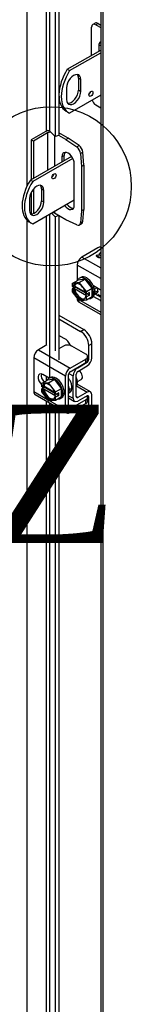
# Model space of a CAD drawing. Header units: inches. Extents: x 1 to 359, y -2 to 239.
# Tile 47 of 51: x 292.9 to 295.3, y 180.55 to 201.87. Entities that reach past the tile are written whole.
import ezdxf
from ezdxf.enums import TextEntityAlignment as Align
from ezdxf.lldxf.tags import DXFTag

# ---------------------------------------------------------------- set-up
doc = ezdxf.new("R2010")
doc.units = ezdxf.units.IN
doc.header["$MEASUREMENT"] = 0
for name, color, linetype in [('COM40153-2', 7, 'Continuous'), ('COM51496-2', 7, 'Continuous'), ('COM51497', 7, 'Continuous'), ('COM51498', 7, 'Continuous'), ('COM55595-1', 7, 'Continuous'), ('COM55597-1', 7, 'Continuous'), ('COM55730', 7, 'Continuous'), ('Default', 7, 'Continuous'), ('SCC19011', 7, 'Continuous'), ('SPR20280', 7, 'Continuous'), ('WAF25367', 7, 'Continuous')]:
    doc.layers.add(name, color=color, linetype=linetype)
doc.styles.add('SEACAD_Times_New_Roman', font='times.ttf')
tags = doc.linetypes.add('CENTER2', pattern=[1.125, 0.75, -0.125, 0.125, -0.125]).pattern_tags.tags
tags[10:11] = [DXFTag(74, 4), DXFTag(75, 0), DXFTag(340, '0'), DXFTag(46, 0.0), DXFTag(50, 0.0), DXFTag(44, 0.0), DXFTag(45, 0.0)]
tags[8:9] = [DXFTag(74, 4), DXFTag(75, 0), DXFTag(340, '0'), DXFTag(46, 0.0), DXFTag(50, 0.0), DXFTag(44, 0.0), DXFTag(45, 0.0)]
tags[6:7] = [DXFTag(74, 4), DXFTag(75, 0), DXFTag(340, '0'), DXFTag(46, 0.0), DXFTag(50, 0.0), DXFTag(44, 0.0), DXFTag(45, 0.0)]
tags[4:5] = [DXFTag(74, 4), DXFTag(75, 0), DXFTag(340, '0'), DXFTag(46, 0.0), DXFTag(50, 0.0), DXFTag(44, 0.0), DXFTag(45, 0.0)]

# ---------------------------------------------------------------- blocks, each defined once
blk = doc.blocks.new('SE5')
at = {"layer": 'COM40153-2', "color": 7, "linetype": 'Continuous'}
for p, q in [((293.445, 199.441), (293.144, 199.268)), ((293.494, 199.413), (293.194, 199.239)), ((293.494, 199.413), (293.494, 198.607)), ((293.643, 199.35), (293.643, 198.693)), ((293.889, 199.271), (293.736, 199.359)), ((293.938, 199.299), (293.741, 199.413)), ((293.889, 199.271), (293.938, 199.299)), ((294.175, 199.139), (293.938, 199.299)), ((293.144, 199.268), (293.144, 198.405)), ((293.194, 199.239), (293.144, 199.268)), ((293.194, 199.239), (293.194, 198.433)), ((293.889, 199.271), (294.125, 199.111)), ((294.125, 199.111), (294.175, 199.139)), ((293.807, 198.9), (293.856, 198.928)), ((293.807, 198.9), (293.807, 198.787)), ((293.856, 198.816), (293.856, 198.928)), ((294.255, 199), (294.206, 198.971)), ((294.206, 198.971), (294.226, 198.687)), ((294.276, 198.715), (294.255, 199)), ((294.072, 197.849), (294.072, 198.747)), ((294.226, 198.687), (294.276, 198.715)), ((294.226, 198.687), (294.226, 197.73)), ((294.276, 198.715), (294.276, 197.759)), ((293.144, 198.13), (293.144, 197.657)), ((293.194, 198.203), (293.194, 197.669)), ((293.643, 197.715), (293.643, 197.678)), ((293.889, 197.536), (293.643, 197.678)), ((294.226, 197.73), (294.206, 197.47)), ((294.226, 197.73), (294.276, 197.759)), ((294.255, 197.498), (294.276, 197.759)), ((294.125, 197.423), (293.889, 197.536)), ((294.18, 197.421), (294.229, 197.45)), ((294.206, 197.47), (294.255, 197.498))]:
    blk.add_line(p, q, dxfattribs=at)
for centre, major_axis, start_param, end_param in [((293.569, 199.37), (-0.175, 0), 5.101688, 5.497787), ((293.569, 199.37), (-0.105, 0), 4.773617, 5.497787), ((294.117, 199.013), (0.063, -0.108), 0.872665, 2.268928), ((294.167, 199.042), (-0.062, 0.108), 4.014257, 5.410521), ((293.939, 198.823), (0.094, -0.162), 0.785398, 3.926991), ((293.989, 198.852), (0.094, -0.162), 3.408746, 3.926991), ((293.939, 197.925), (-0.094, 0.162), 1.751559, 3.926991), ((293.989, 197.954), (-0.094, 0.162), 1.751559, 2.87444), ((293.569, 197.635), (0.105, 0), 0.785398, 1.237063), ((294.117, 197.529), (-0.063, 0.108), 2.443461, 3.839724), ((294.167, 197.558), (-0.062, 0.108), 3.141593, 3.839724)]:
    blk.add_ellipse(centre, major_axis=major_axis, ratio=0.57735, start_param=start_param, end_param=end_param, dxfattribs=at)
at = {"layer": 'COM51496-2', "color": 7, "linetype": 'Continuous'}
for p, q in [((294.447, 201.095), (294.447, 201.705)), ((294.523, 201.79), (294.473, 201.762)), ((294.585, 201.784), (294.536, 201.756)), ((294.536, 201.756), (294.644, 201.693)), ((294.585, 201.784), (294.644, 201.75)), ((294.602, 201.299), (294.644, 201.324)), ((294.602, 201.299), (294.602, 201.185)), ((294.536, 200.021), (294.644, 199.958))]:
    blk.add_line(p, q, dxfattribs=at)
for centre, major_axis, start_param, end_param in [((294.536, 201.654), (0.063, -0.108), 2.356194, 3.926991), ((294.585, 201.682), (0.062, -0.108), 2.356194, 3.141593), ((294.734, 201.222), (0.094, -0.162), 3.102013, 3.926991), ((294.536, 200.123), (-0.062, 0.108), 1.243513, 2.356194)]:
    blk.add_ellipse(centre, major_axis=major_axis, ratio=0.57735, start_param=start_param, end_param=end_param, dxfattribs=at)
at = {"layer": 'COM51497', "color": 7, "linetype": 'Continuous'}
for p, q in [((294.578, 196.925), (294.237, 196.728)), ((294.237, 196.728), (294.644, 196.493)), ((294.567, 196.777), (294.59, 196.766)), ((294.567, 196.777), (294.567, 196.777)), ((294.567, 196.777), (294.59, 196.765)), ((294.136, 196.553), (294.136, 196.218)), ((294.644, 196.26), (294.136, 196.553)), ((294.628, 196.02), (294.487, 196.102)), ((294.487, 195.872), (294.628, 195.791)), ((294.514, 195.934), (294.644, 195.859)), ((294.136, 195.84), (294.136, 195.825)), ((294.136, 195.825), (294.156, 195.814)), ((294.166, 195.76), (294.644, 195.483)), ((294.205, 195.785), (294.644, 195.532)), ((294.644, 195.8), (294.628, 195.791)), ((293.478, 194.824), (293.297, 194.72)), ((293.297, 194.72), (293.983, 194.324)), ((293.839, 194.801), (293.741, 194.744)), ((294.324, 194.623), (294.016, 194.801)), ((293.882, 194.148), (293.196, 194.544)), ((293.196, 194.544), (293.196, 193.816)), ((293.983, 194.324), (294.324, 194.52)), ((293.983, 194.246), (294.324, 194.443)), ((294.324, 194.443), (294.324, 194.52)), ((294.361, 194.494), (294.361, 194.572)), ((293.527, 194.104), (293.39, 194.183)), ((293.949, 193.459), (293.949, 194.187)), ((293.882, 193.42), (293.882, 194.148)), ((293.196, 193.816), (293.493, 193.645)), ((293.226, 193.751), (293.911, 193.355)), ((293.542, 193.617), (293.882, 193.42)), ((294.324, 193.637), (293.983, 193.44)), ((294.324, 193.559), (293.983, 193.362)), ((294.324, 193.559), (294.324, 193.637)), ((294.361, 193.61), (294.361, 193.688)), ((293.983, 193.44), (293.949, 193.459))]:
    blk.add_line(p, q, dxfattribs=at)
for centre, major_axis, start_param, end_param in [((294.667, 196.874), (0.125, 0), 1.751281, 2.356194), ((294.237, 196.612), (-0.071, -0.124), 3.926991, 5.497787), ((294.628, 195.905), (-0.07, 0.122), -0.951769, -0.785398), ((294.237, 195.884), (0.072, 0.124), 2.356194, 3.141593), ((294.628, 195.905), (-0.07, 0.122), -3.926991, -3.76062), ((293.927, 194.75), (0.125, 0), 0.785398, 2.356194), ((293.297, 194.603), (-0.071, -0.124), 3.926991, 5.497787), ((294.236, 194.572), (-0.125, 0), 2.356194, 3.926991), ((294.236, 194.494), (-0.125, 0), 2.356194, 3.141593), ((293.39, 194.068), (0.07, -0.122), 2.356194, 5.249698), ((293.457, 194.107), (0.07, -0.122), 3.6401, 5.141192), ((293.983, 194.207), (0.071, 0.124), 0.785398, 2.356194), ((293.983, 194.207), (0.024, 0.0416), 0.785398, 2.356194), ((293.297, 193.875), (0.071, 0.124), 2.356194, 3.141593), ((294.236, 193.688), (-0.125, 0), 2.356194, 3.625446), ((294.236, 193.61), (-0.125, 0), 2.356194, 3.141593), ((293.983, 193.479), (0.071, 0.124), 2.356194, 3.926991), ((293.983, 193.479), (0.024, 0.0416), 2.356194, 3.926991)]:
    blk.add_ellipse(centre, major_axis=major_axis, ratio=0.57735, start_param=start_param, end_param=end_param, dxfattribs=at)
for points, knots in [([(294.645, 196.711), (294.642, 196.711), (294.639, 196.711), (294.637, 196.71), (294.613, 196.709), (294.591, 196.714), (294.56, 196.732), (294.552, 196.741), (294.551, 196.75), (294.55, 196.76), (294.555, 196.769), (294.567, 196.777)], [0.7617435, 0.7617435, 0.7617435, 0.7617435, 0.7740136, 0.7740136, 0.7740136, 0.8654722, 0.8654722, 0.932923, 0.932923, 0.932923, 1, 1, 1, 1]), ([(294.59, 196.766), (294.583, 196.76), (294.58, 196.755), (294.58, 196.751), (294.579, 196.744), (294.583, 196.738), (294.599, 196.73), (294.607, 196.727), (294.616, 196.726), (294.625, 196.725), (294.634, 196.726), (294.645, 196.728)], [0, 0, 0, 0, 0.1536487, 0.1536487, 0.1536487, 0.336794, 0.336794, 0.4828153, 0.4828153, 0.4828153, 0.6466163, 0.6466163, 0.6466163, 0.6466163]), ([(294.59, 196.765), (294.583, 196.759), (294.58, 196.754), (294.58, 196.75), (294.579, 196.743), (294.583, 196.738), (294.599, 196.729), (294.607, 196.726), (294.616, 196.725), (294.625, 196.725), (294.634, 196.725), (294.645, 196.727)], [0, 0, 0, 0, 0.1536487, 0.1536487, 0.1536487, 0.336794, 0.336794, 0.4828153, 0.4828153, 0.4828153, 0.6466163, 0.6466163, 0.6466163, 0.6466163]), ([(294.643, 196.756), (294.64, 196.757), (294.637, 196.759), (294.62, 196.768), (294.613, 196.778), (294.613, 196.79), (294.614, 196.802), (294.622, 196.813), (294.64, 196.823), (294.641, 196.823), (294.643, 196.824)], [0.0764711, 0.0764711, 0.0764711, 0.0764711, 0.0912335, 0.0912335, 0.1674673, 0.1674673, 0.1674673, 0.2514891, 0.2514891, 0.2578703, 0.2578703, 0.2578703, 0.2578703]), ([(294.618, 196.774), (294.615, 196.779), (294.613, 196.784), (294.613, 196.789), (294.614, 196.801), (294.622, 196.812), (294.64, 196.822), (294.641, 196.823), (294.643, 196.823)], [0.1313455, 0.1313455, 0.1313455, 0.1313455, 0.1674673, 0.1674673, 0.1674673, 0.2514891, 0.2514891, 0.2578703, 0.2578703, 0.2578703, 0.2578703])]:
    blk.add_open_spline(points, degree=3, knots=knots, dxfattribs=at)
at = {"layer": 'COM51498', "color": 7, "linetype": 'Continuous'}
for p, q in [((294.644, 195.877), (294.578, 195.915)), ((293.741, 195.466), (294.275, 195.158)), ((293.741, 195.389), (294.208, 195.119)), ((293.855, 194.967), (293.741, 195.032)), ((294.208, 195.119), (294.275, 195.158)), ((294.452, 194.852), (294.385, 194.813)), ((294.385, 194.509), (294.385, 194.813)), ((294.452, 194.548), (294.452, 194.852)), ((294.147, 194.329), (294.352, 194.451)), ((294.342, 194.456), (294.352, 194.451)), ((294.361, 194.523), (294.385, 194.509)), ((293.953, 194.209), (294.048, 194.154)), ((294.115, 193.708), (294.115, 194.193)), ((294.137, 194.335), (294.147, 194.329)), ((294.148, 194.252), (294.353, 194.374)), ((294.048, 193.67), (294.048, 194.154)), ((294.422, 193.808), (294.138, 193.973)), ((294.12, 193.937), (294.353, 193.802)), ((294.353, 193.802), (294.148, 193.688)), ((294.452, 193.439), (294.452, 193.743)), ((293.949, 193.726), (294.048, 193.67)), ((293.949, 193.678), (294.077, 193.604)), ((294.115, 193.708), (294.148, 193.688)), ((294.352, 193.724), (294.147, 193.61)), ((294.351, 193.724), (294.385, 193.704)), ((294.385, 193.4), (294.385, 193.704)), ((294.04, 193.395), (294.208, 193.298)), ((294.333, 193.286), (294.4, 193.325)), ((294.385, 193.4), (294.452, 193.439))]:
    blk.add_line(p, q, dxfattribs=at)
for centre, major_axis, start_param, end_param in [((294.208, 194.915), (0.125, -0.217), 0.785398, 2.356194), ((294.275, 194.954), (-0.125, 0.217), 3.926991, 5.497787), ((293.855, 194.763), (0.125, -0.217), 1.463912, 2.356194), ((294.351, 194.49), (-0.024, -0.0416), 0.802851, 2.356194), ((294.351, 194.49), (-0.072, -0.124), 0.802851, 2.356194), ((294.149, 194.213), (-0.072, -0.124), 3.944444, 5.497787), ((294.149, 194.213), (-0.024, -0.0416), 3.944444, 5.497787), ((294.005, 194.092), (0.097, -0.169), 0.133398, 1.437398), ((294.351, 193.685), (-0.071, -0.124), 2.356194, 3.909538), ((294.149, 193.728), (0.072, 0.124), 2.356194, 3.909538), ((294.149, 193.728), (0.024, 0.0416), 2.356194, 3.909538), ((294.351, 193.685), (-0.024, -0.0416), 2.356194, 3.909538), ((294.208, 193.502), (-0.125, 0.217), 2.356194, 3.926991), ((294.275, 193.541), (-0.125, 0.217), 3.141593, 3.926991)]:
    blk.add_ellipse(centre, major_axis=major_axis, ratio=0.57735, start_param=start_param, end_param=end_param, dxfattribs=at)
at = {"layer": 'COM55595-1', "color": 7, "linetype": 'Continuous'}
for p, q in [((294.644, 218.327), (294.644, 170.646)), ((294.686, 218.229), (294.686, 170.627))]:
    blk.add_line(p, q, dxfattribs=at)
at = {"layer": 'COM55597-1', "color": 7, "linetype": 'Continuous'}
for p, q in [((293.051, 219.329), (293.051, 198.258)), ((293.468, 213.922), (293.468, 199.453)), ((293.543, 199.45), (293.543, 213.878)), ((293.659, 213.811), (293.659, 199.334)), ((293.741, 213.764), (293.741, 199.361)), ((293.49, 199.46), (293.49, 199.463)), ((293.659, 199.334), (293.543, 199.45)), ((293.741, 199.361), (293.659, 199.334)), ((293.468, 197.614), (293.468, 194.818)), ((293.543, 194.113), (293.543, 197.658)), ((293.579, 197.678), (293.659, 197.598)), ((293.737, 197.624), (293.659, 197.598)), ((293.659, 197.598), (293.659, 194.697)), ((293.741, 197.621), (293.741, 194.5)), ((293.051, 197.526), (293.051, 171.648)), ((293.468, 194.138), (293.468, 194.046)), ((293.468, 193.611), (293.468, 174.508)), ((293.543, 173.803), (293.543, 193.568)), ((293.659, 193.501), (293.659, 174.386)), ((293.741, 193.453), (293.741, 174.19))]:
    blk.add_line(p, q, dxfattribs=at)
blk.add_ellipse((293.501, 199.436), major_axis=(-0.048, 0), ratio=0.57735, start_param=3.665191, end_param=4.958256, dxfattribs=at)
at = {"layer": 'COM55730', "color": 7, "linetype": 'Continuous'}
for p, q in [((293.922, 200.792), (294.644, 201.209)), ((293.972, 200.762), (294.644, 201.15)), ((293.922, 200.792), (293.972, 200.762)), ((294.162, 200.599), (294.213, 200.57)), ((294.162, 200.599), (294.162, 200.344)), ((294.213, 200.314), (294.213, 200.57)), ((293.903, 200.391), (293.903, 200.136)), ((294.644, 200.232), (293.972, 199.844)), ((294.162, 200.344), (294.213, 200.314)), ((293.897, 199.886), (293.948, 199.856)), ((294.014, 198.907), (293.125, 198.394)), ((294.041, 198.863), (293.176, 198.364)), ((293.176, 198.364), (293.125, 198.394)), ((293.417, 198.171), (293.366, 198.201)), ((293.366, 198.201), (293.366, 197.946)), ((293.417, 197.916), (293.417, 198.171)), ((293.107, 197.993), (293.107, 197.738)), ((293.176, 197.446), (294.072, 197.963)), ((293.417, 197.916), (293.366, 197.946)), ((293.101, 197.488), (293.152, 197.458))]:
    blk.add_line(p, q, dxfattribs=at)
for centre, major_axis, start_param, end_param in [((294.272, 200.535), (0.375, 0.65), 1.508132, 3.141593), ((294.323, 200.506), (0.375, 0.65), 1.508132, 3.204257), ((294.058, 200.48), (-0.109, -0.189), 2.356194, 5.497787), ((294.007, 200.51), (-0.109, -0.189), 2.356194, 2.906699), ((294.058, 200.225), (0.109, 0.189), 2.356194, 5.497787), ((294.007, 200.254), (0.109, 0.189), 3.376486, 5.497787), ((294.38, 200.291), (-0.0312, -0.0541), 0.952017, 2.189576), ((293.584, 198.506), (0.0313, 0.0541), 4.093609, 5.331168), ((293.476, 198.137), (0.375, 0.65), 1.508132, 3.141593), ((293.527, 198.108), (0.375, 0.65), 1.508132, 3.204257), ((293.262, 198.082), (-0.109, -0.189), 2.356194, 5.497787), ((293.211, 198.112), (-0.109, -0.189), 2.356194, 2.906699), ((293.262, 197.827), (0.109, 0.189), 2.356194, 5.497787), ((293.211, 197.856), (0.109, 0.189), 3.376486, 5.497787)]:
    blk.add_ellipse(centre, major_axis=major_axis, ratio=0.57735, start_param=start_param, end_param=end_param, dxfattribs=at)
for centre, major_axis in [((294.431, 200.262), (0.0313, 0.0541)), ((293.635, 198.476), (0.0312, 0.0541))]:
    blk.add_ellipse(centre, major_axis=major_axis, ratio=0.57735, dxfattribs=at)
at = {"layer": 'SCC19011', "color": 7, "linetype": 'Continuous'}
for p, q in [((294.029, 196.156), (294.157, 196.23)), ((294.181, 196.176), (294.029, 196.156)), ((294.029, 196.156), (294.029, 196.094)), ((294.043, 196.086), (294.029, 196.094)), ((294.078, 196.098), (294.057, 196.086)), ((294.31, 195.965), (294.078, 196.098)), ((294.096, 196.088), (294.096, 196.078)), ((294.309, 196.25), (294.157, 196.23)), ((294.181, 196.176), (294.309, 196.25)), ((294.333, 195.98), (294.181, 196.176)), ((294.461, 196.054), (294.309, 196.25)), ((294.096, 196.078), (294.029, 196.039)), ((294.029, 196.039), (294.029, 195.978)), ((294.029, 196.039), (294.043, 196.031)), ((294.029, 195.978), (294.181, 195.782)), ((294.057, 196.031), (294.078, 196.043)), ((294.078, 196.043), (294.339, 195.892)), ((294.096, 196.078), (294.313, 195.952)), ((294.333, 195.919), (294.318, 195.927)), ((294.339, 195.892), (294.318, 195.88)), ((294.318, 195.872), (294.333, 195.863)), ((294.333, 195.98), (294.461, 196.054)), ((294.333, 195.919), (294.333, 195.98)), ((294.4, 195.958), (294.333, 195.919)), ((294.4, 195.902), (294.333, 195.863)), ((294.333, 195.802), (294.461, 195.876)), ((294.352, 195.93), (294.4, 195.902)), ((294.4, 195.902), (294.4, 195.958)), ((294.461, 195.876), (294.461, 196.054)), ((294.51, 196.029), (294.562, 196.058)), ((294.181, 195.782), (294.333, 195.802)), ((294.333, 195.802), (294.333, 195.863)), ((293.366, 193.987), (293.494, 194.061)), ((293.518, 194.007), (293.366, 193.987)), ((293.366, 193.987), (293.366, 193.926)), ((293.646, 194.081), (293.494, 194.061)), ((293.518, 194.007), (293.646, 194.081)), ((293.67, 193.811), (293.518, 194.007)), ((293.798, 193.885), (293.646, 194.081)), ((294.142, 194.03), (294.224, 194.077)), ((293.38, 193.917), (293.366, 193.926)), ((293.433, 193.909), (293.366, 193.87)), ((293.366, 193.87), (293.366, 193.809)), ((293.366, 193.87), (293.38, 193.862)), ((293.366, 193.809), (293.518, 193.613)), ((293.416, 193.93), (293.394, 193.917)), ((293.394, 193.862), (293.416, 193.874)), ((293.647, 193.796), (293.416, 193.93)), ((293.416, 193.874), (293.676, 193.723)), ((293.433, 193.92), (293.433, 193.909)), ((293.433, 193.909), (293.65, 193.783)), ((293.67, 193.75), (293.655, 193.758)), ((293.67, 193.811), (293.798, 193.885)), ((293.67, 193.75), (293.67, 193.811)), ((293.737, 193.789), (293.67, 193.75)), ((293.689, 193.761), (293.737, 193.733)), ((293.737, 193.733), (293.737, 193.789)), ((293.798, 193.707), (293.798, 193.885)), ((293.518, 193.613), (293.67, 193.633)), ((293.676, 193.723), (293.655, 193.711)), ((293.655, 193.703), (293.67, 193.695)), ((293.737, 193.733), (293.67, 193.695)), ((293.67, 193.633), (293.798, 193.707)), ((293.67, 193.633), (293.67, 193.695))]:
    blk.add_line(p, q, dxfattribs=at)
for centre, start, end in [((294.05, 196.1), 242.8525, 296.623), ((294.05, 196.045), 242.8527, 296.6228), ((293.387, 193.931), 242.8525, 296.623), ((293.387, 193.876), 242.8527, 296.6228)]:
    blk.add_arc(centre, 0.0158, start, end, dxfattribs=at)
for centre, major_axis, start_param, end_param in [((294.181, 195.979), (0.099, -0.171), 0.958412, 3.753977), ((294.188, 195.983), (0.094, -0.162), 3.141593, 3.744649), ((294.209, 195.995), (0.094, -0.162), 3.254972, 3.744649), ((294.181, 195.979), (-0.099, 0.171), 0.958412, 3.753977), ((294.188, 195.983), (-0.094, 0.162), 0.96774, 3.141593), ((294.209, 195.995), (-0.094, 0.162), 0.96774, 3.028213), ((294.163, 194.183), (0.061, -0.106), 0, 2.159159), ((293.518, 193.81), (0.099, -0.171), 0.958412, 3.753977), ((293.525, 193.814), (0.094, -0.162), 3.141593, 3.744649), ((293.546, 193.826), (0.094, -0.162), 3.254972, 3.744649), ((293.518, 193.81), (-0.099, 0.171), 0.958412, 3.753977), ((293.525, 193.814), (-0.094, 0.162), 0.96774, 3.141593), ((293.546, 193.826), (-0.094, 0.162), 0.96774, 3.028213)]:
    blk.add_ellipse(centre, major_axis=major_axis, ratio=0.57735, start_param=start_param, end_param=end_param, dxfattribs=at)
for points in [[(294.318, 195.88), (294.316, 195.879), (294.315, 195.877), (294.315, 195.874), (294.316, 195.873), (294.318, 195.872)], [(293.655, 193.711), (293.653, 193.71), (293.652, 193.709), (293.652, 193.706), (293.653, 193.704), (293.655, 193.703)]]:
    blk.add_open_spline(points, degree=3, knots=[0, 0, 0, 0, 0.5, 0.5, 1, 1, 1, 1], dxfattribs=at)
at = {"layer": 'SPR20280', "color": 7, "linetype": 'Continuous'}
for points, knots in [([(294.592, 195.977), (294.584, 195.974), (294.562, 195.972), (294.533, 195.981), (294.515, 195.992), (294.513, 195.993)], [0.42836365, 0.42836365, 0.42836365, 0.42836365, 0.43566633, 0.44618248, 0.44713509, 0.44713509, 0.44713509, 0.44713509]), ([(294.564, 195.951), (294.551, 195.945), (294.534, 195.945), (294.515, 195.95), (294.513, 195.95)], [0.24266802, 0.24266802, 0.24266802, 0.24266802, 0.25460265, 0.2557076, 0.2557076, 0.2557076, 0.2557076]), ([(294.573, 196.052), (294.576, 196.035), (294.579, 195.996), (294.566, 195.949), (294.545, 195.929), (294.532, 195.923), (294.532, 195.923)], [0.01966832, 0.01966832, 0.01966832, 0.01966832, 0.02769697, 0.03906602, 0.05075865, 0.05107163, 0.05107163, 0.05107163, 0.05107163]), ([(293.95, 193.788), (293.953, 193.795), (293.961, 193.818), (293.965, 193.863), (293.958, 193.913), (293.949, 193.945), (293.945, 193.956)], [0.308762, 0.308762, 0.308762, 0.308762, 0.3309528, 0.3737994, 0.415727, 0.4396703, 0.4396703, 0.4396703, 0.4396703]), ([(293.96, 193.79), (293.969, 193.793), (293.989, 193.805), (294.014, 193.84), (294.026, 193.897), (294.017, 193.967), (293.991, 194.038), (293.965, 194.081), (293.95, 194.101)], [0.60060776, 0.60060776, 0.60060776, 0.60060776, 0.60741217, 0.61730279, 0.62963755, 0.64166169, 0.65306525, 0.6641635, 0.6641635, 0.6641635, 0.6641635]), ([(293.949, 193.812), (293.956, 193.811), (293.963, 193.811), (293.969, 193.812), (293.97, 193.812)], [0.374189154, 0.374189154, 0.374189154, 0.374189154, 0.378742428, 0.378780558, 0.378780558, 0.378780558, 0.378780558]), ([(293.987, 193.885), (293.986, 193.881), (293.983, 193.862), (293.973, 193.839), (293.958, 193.827), (293.951, 193.824)], [0.49792664, 0.49792664, 0.49792664, 0.49792664, 0.49982136, 0.50973892, 0.51647297, 0.51647297, 0.51647297, 0.51647297])]:
    blk.add_open_spline(points, degree=3, knots=knots, dxfattribs=at)
at = {"layer": 'WAF25367', "color": 7, "linetype": 'Continuous'}
for p, q in [((294.215, 196.288), (294.184, 196.269)), ((294.434, 195.836), (294.465, 195.855)), ((293.552, 194.119), (293.521, 194.101)), ((293.771, 193.668), (293.802, 193.686))]:
    blk.add_line(p, q, dxfattribs=at)
for centre, start_param, end_param in [((294.309, 196.053), 2.729004, 6.283185), ((294.34, 196.071), 3.141593, 6.283185), ((294.309, 196.053), 0, 0.412589), ((293.646, 193.884), 0, 0.412589), ((293.646, 193.884), 2.729004, 6.283185), ((293.677, 193.902), 3.141593, 6.283185)]:
    blk.add_ellipse(centre, major_axis=(-0.125, 0.217), ratio=0.57735, start_param=start_param, end_param=end_param, dxfattribs=at)
blk = doc.blocks.new('SE9')
at = {"color": 7, "linetype": 'Continuous', "style": 'SEACAD_Times_New_Roman'}
blk.add_text('Z', height=3, dxfattribs=at).set_placement((292.228, 193.535), align=Align.TOP_LEFT)
blk = doc.blocks.new('SE8')
at = {"layer": 'Default', "color": 7, "linetype": 'CENTER2'}
blk.add_circle((293.579, 198.258), 1.724, dxfattribs=at)
at = {"layer": 'Default'}
blk.add_blockref('SE9', (0, 0), dxfattribs=at)

msp = doc.modelspace()

# ---------------------------------------------------------------- block references
at = {"layer": 'Default'}
for name in ['SE5', 'SE8']:
    msp.add_blockref(name, (0, 0), dxfattribs=at)

doc.saveas('drawing.dxf')
